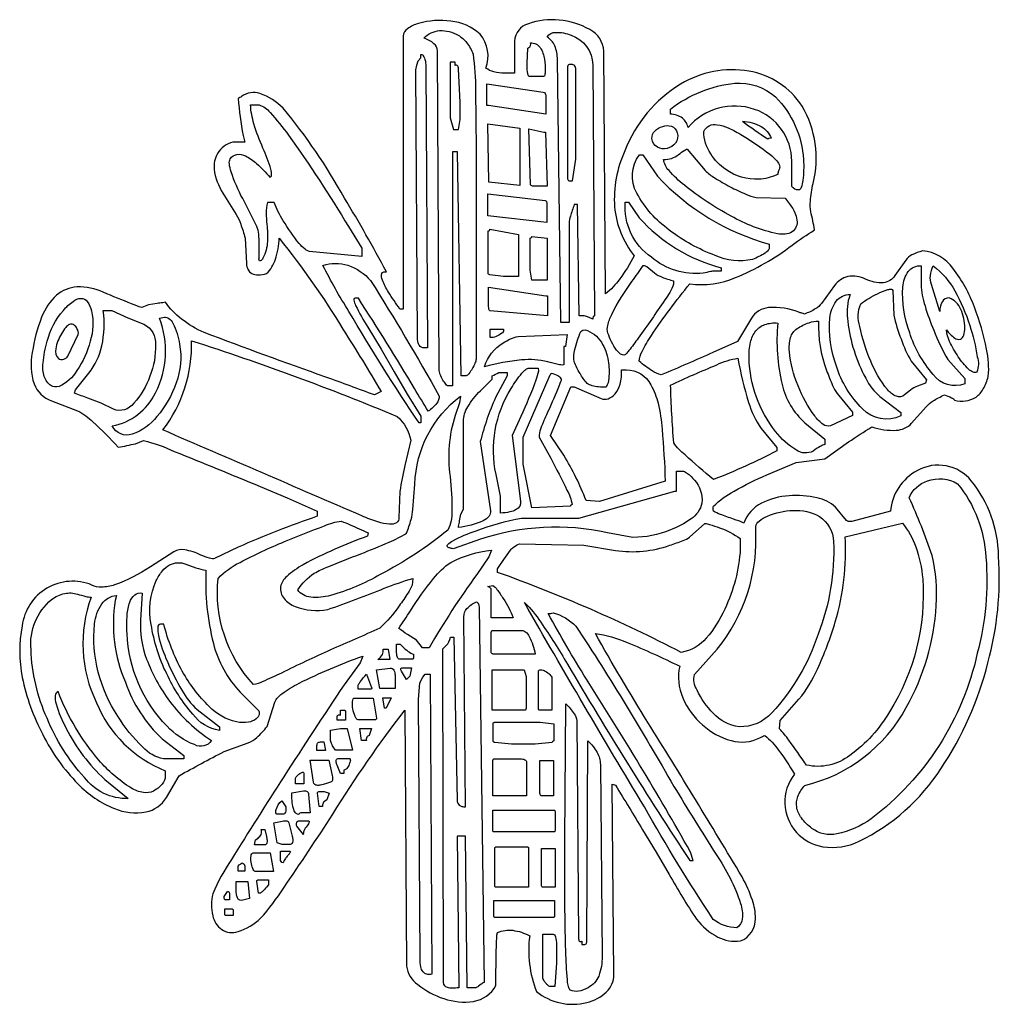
# Model space of a CAD drawing. Extents: x 0.46 to 7.89, y 1.88 to 9.36.
import ezdxf

# ---------------------------------------------------------------- set-up
doc = ezdxf.new("R2010")
doc.units = 0

msp = doc.modelspace()

# ---------------------------------------------------------------- linework, layer by layer
for points in [[(7.681765, 5.856361, 0.36412), (7.272651, 5.934373, 0.255635), (7.067697, 5.625378), (6.773256, 5.548574, -0.103591), (6.750105, 5.546622, -0.185556), (6.734862, 5.554978), (6.649957, 5.655135, 0.146426), (6.510238, 5.726356, 0.078406), (6.297735, 5.742783, 0.103883), (6.087349, 5.685547, 0.191097), (5.953978, 5.535782, 0.022163), (5.876983, 5.565711, -0.0112), (5.776063, 5.601685, -0.03954), (5.723567, 5.625378, -0.028808), (5.721866, 5.649245, -0.077921), (5.723567, 5.663789, -0.063086), (5.879836, 5.778554, -0.030662), (6.128878, 5.901367), (6.350825, 5.996624), (6.569761, 6.022969), (6.74916, 6.151736, -0.017856), (6.926881, 6.265446, 0.093066), (7.111926, 6.240619, 0.196792), (7.228074, 6.29444), (7.338026, 6.419815, -0.068777), (7.39144, 6.463248, -0.035225), (7.477336, 6.508667, -0.032972), (7.53042, 6.487625, -0.041045), (7.545951, 6.478481, -0.099612), (7.55414, 6.470257, 0.217417), (7.717231, 6.492945, 0.107149), (7.772456, 6.554499, 0.070248), (7.810153, 6.649483, 0.086535), (7.7964, 6.855911, 0.045069), (7.705043, 7.175947, 0.078932), (7.541431, 7.471174, 0.220541), (7.310918, 7.603172, 0.057596), (7.230535, 7.572552, 0.115382), (7.184036, 7.533897), (7.102143, 7.415671, -0.223498), (7.013736, 7.36161, -0.129851), (6.879435, 7.388183, 0.153052), (6.744456, 7.408345, 0.191178), (6.643933, 7.339421), (6.544904, 7.204265, -0.092933), (6.497027, 7.163055, -0.044715), (6.414836, 7.123117, 0.000486), (6.394374, 7.129908, -0.000566), (6.372289, 7.137242, 0.108856), (6.142734, 7.172064, 0.244232), (6.011585, 7.091111), (5.907294, 6.914532), (5.719619, 6.831704, -0.010635), (5.326719, 6.662275, -0.098424), (5.25771, 6.691739, -0.0368), (5.160319, 6.764681, -0.118237), (5.181244, 6.837901, -0.033292), (5.252223, 6.960428, -0.022346), (5.54434, 7.353546, 0.134644), (5.890287, 7.400135, 0.066651), (6.321086, 7.646654, -0.016688), (6.491642, 7.763185, 0.016451), (6.462647, 7.901179, -0.081888), (6.459769, 7.981343, -0.02745), (6.480337, 8.11615, 0.19706), (6.39666, 8.703288, 0.209595), (5.99192, 8.96908, 0.179391), (5.473943, 8.870109, 0.162852), (5.050557, 8.362956, 0.123832), (4.973001, 7.937666, 0.143001), (5.121908, 7.564761, -0.036257), (5.011634, 7.389827, -0.064341), (4.905033, 7.276742), (4.891479, 9.120107, 0.265077), (4.784601, 9.284486, 0.112865), (4.551476, 9.356316, 0.116387), (4.318738, 9.329242, 0.320124), (4.213018, 9.196911), (4.213018, 8.953689), (4.136214, 8.953689, -0.066466), (4.056141, 8.963294, -0.095292), (3.995399, 8.9921, 0.273139), (3.951159, 9.248717, 0.171278), (3.729564, 9.348647, 0.103195), (3.484072, 9.331109, 0.091133), (3.40032, 9.290545, 0.232123), (3.36814, 9.235321), (3.36814, 7.161528), (3.342539, 7.161528, -0.019236), (3.256306, 7.290725, -0.045975), (3.210507, 7.380706, -0.184417), (3.205123, 7.431505, -0.347568), (3.240133, 7.44316, 0.016466), (2.921443, 8.004681, 0.046795), (2.456065, 8.688069, 0.114062), (2.280278, 8.798762, 0.243424), (2.140921, 8.776176, -0.075634), (2.113624, 8.761672, 0.018186), (2.152033, 8.480056), (2.164825, 8.428836), (2.075229, 8.428836, 0.207423), (1.958742, 8.342458, 0.158701), (1.932483, 8.223071, 0.119311), (1.999551, 8.04274), (2.100449, 7.879333, -0.047667), (2.13389, 7.807465, -0.024244), (2.166903, 7.700869), (2.177635, 7.507154, 0.111801), (2.189563, 7.459891, 0.156388), (2.21914, 7.431336, 0.114123), (2.266367, 7.421489, 0.062012), (2.331243, 7.43035, 0.112637), (2.397752, 7.539777, 0.070432), (2.427261, 7.699172, -0.032066), (2.910854, 7.00772, -0.006755), (3.201722, 6.534268), (3.150519, 6.508667), (3.150519, 6.508667, 0.001404), (2.780797, 6.644775, -0.005437), (1.856847, 6.982681, -0.059147), (1.683467, 7.085846, -0.078365), (1.563186, 7.212731, -0.000529), (1.520024, 7.206506, 0.000437), (1.499174, 7.203504), (1.435161, 7.194467), (1.38396, 7.174319, -0.049573), (1.305928, 7.201154, -0.005169), (1.09066, 7.288979, 0.115004), (0.892221, 7.329081, 0.165667), (0.73628, 7.26615, 0.116586), (0.622836, 7.10022, 0.060936), (0.551889, 6.831324, 0.13114), (0.565324, 6.59291, 0.219667), (0.696653, 6.464612), (0.895629, 6.388, -0.07831), (1.012489, 6.303703, -0.021462), (1.20475, 6.111821, 0.012869), (1.335024, 6.138564), (1.396768, 6.16304, -0.043946), (1.629915, 6.080297, -0.00438), (2.280992, 5.812879), (2.487118, 5.72666), (2.715279, 5.625378), (2.715279, 5.586986, 0.020831), (2.114937, 5.3528), (1.934414, 5.266942, -0.117621), (1.919413, 5.264436, -0.053918), (1.897282, 5.267914, -0.043922), (1.831626, 5.292733, 0.074832), (1.709502, 5.331711, 0.176101), (1.627181, 5.318161), (1.449287, 5.204264, -0.063642), (1.177047, 5.066323, -0.073014), (1.078369, 5.048496, -0.128398), (1.004629, 5.064762, 0.494543), (0.475068, 4.754899, 0.099094), (0.475968, 4.362676, 0.071706), (0.632449, 3.928092, 0.078841), (0.898174, 3.55445, 0.102881), (1.174766, 3.367246, 0.146612), (1.414577, 3.340927, 0.214157), (1.569954, 3.44994), (1.665971, 3.615975, -0.008305), (2.008586, 3.799893), (2.190064, 3.865031, 0.090631), (2.257546, 3.907572, 0.045478), (2.334635, 3.990215), (2.392433, 4.175086, -0.142682), (2.447456, 4.239395, -0.043307), (2.577226, 4.319077, -0.029298), (3.060925, 4.524486), (3.041711, 4.473283), (2.919538, 4.305915, 0.006874), (2.461897, 3.608067, 0.006441), (2.063764, 2.9791, 0.04639), (1.921604, 2.719497, 0.108126), (1.922346, 2.55269, 0.186309), (1.989783, 2.447496, 0.218669), (2.114154, 2.431708, 0.116497), (2.2857, 2.533121, 0.039201), (2.460959, 2.764699, 0.006634), (2.833317, 3.323992, -0.025478), (3.38095, 4.114847), (3.393742, 2.169042, 0.207842), (3.478659, 2.03068, 0.094877), (3.675869, 1.923235, 0.123655), (3.901631, 1.901984, 0.232688), (4.072203, 2.022203, -0.00733), (4.075433, 2.321622, -0.013936), (4.07944, 2.397861, -0.125078), (4.085012, 2.425072, -0.128984), (4.199845, 2.441567, -0.095546), (4.328233, 2.399471, 0.1247), (4.379246, 1.977214, 0.236863), (4.763144, 1.893155, 0.131196), (4.910301, 1.972655, 0.205893), (4.9683, 2.105031), (4.955492, 3.551583), (4.981093, 3.545196, 0.004858), (5.186111, 3.205575), (5.289833, 3.036319), (5.388482, 2.865021, 0.02551), (5.595924, 2.526543, 0.106397), (5.756152, 2.390574, 0.152997), (5.928376, 2.361061, 0.319221), (6.042908, 2.530494, 0.083519), (6.019213, 2.670273, 0.045081), (5.941568, 2.84676, 0.004978), (5.226582, 4.020526, -0.014083), (4.827485, 4.697292, -0.065921), (5.067312, 4.628536, -0.020841), (5.467535, 4.447665, 0.16263), (5.491386, 4.207581, 0.111094), (5.641652, 4.001676, 0.118561), (5.857252, 3.88313, 0.191145), (6.077104, 3.905121, -0.02624), (6.114008, 3.922829, -0.060113), (6.217262, 3.811546, -0.028531), (6.338015, 3.628404, 0.359335), (6.353928, 3.185367, 0.165965), (6.555468, 3.076615, 0.152813), (6.829547, 3.11804, 0.136465), (7.450952, 3.669242, 0.085155), (7.807922, 4.473718, 0.082663), (7.888759, 5.284936, 0.166039)], [(3.785169, 9.241362, -0.102504), (3.849401, 9.186239, -0.07312), (3.898221, 9.098661, -0.042129), (3.915957, 8.822461, -0.005567), (3.921867, 8.113104), (3.921867, 6.781782, -0.081673), (3.913079, 6.750667, -0.03119), (3.892033, 6.7079, -0.041943), (3.866702, 6.670073, -0.186159), (3.845062, 6.653776), (3.808071, 6.653776), (3.781067, 8.356326), (3.742657, 8.356326), (3.742657, 6.576972), (3.704246, 6.576972, -0.10773), (3.691699, 6.589963, -0.030167), (3.670049, 6.62228, -0.040301), (3.649499, 6.663946, -0.088017), (3.640251, 6.704979), (3.627443, 9.1244, 0.213605), (3.601685, 9.177564, 0.097476), (3.525036, 9.220418, -0.173731), (3.644847, 9.276816, -0.145838)], [(4.807319, 9.017893), (4.820128, 7.110515), (4.811578, 7.102017, 0.137717), (4.807898, 7.09514, 0.081192), (4.807319, 7.084914), (4.779468, 7.097706, 0.043759), (4.75329, 7.107323, 0.063916), (4.730515, 7.110515), (4.704914, 7.110515), (4.692122, 7.955393), (4.666521, 7.955393, 0.017931), (4.637709, 7.866031, 0.059231), (4.628111, 7.814578), (4.628111, 7.059312), (4.564097, 7.059312), (4.538496, 9.056303, 0.101381), (4.518517, 9.161498, 0.148336), (4.461693, 9.229107, -0.304378), (4.525412, 9.263204, -0.109538), (4.642743, 9.242087, -0.314893)], [(4.308776, 9.029456), (4.315181, 9.144669), (4.328683, 9.153671, 0.207724), (4.335412, 9.164565, 0.099766), (4.334378, 9.183081, -0.280313), (4.407841, 9.147677, -0.110216), (4.440613, 9.059155, -0.054078), (4.445869, 8.968588, -0.038249), (4.442296, 8.938499, -0.238528), (4.436783, 8.92705), (4.321586, 8.92705, -0.091642)], [(3.471792, 9.013547), (3.481676, 9.047457), (3.501617, 9.068851), (3.501617, 9.094453), (3.514408, 9.094453, -0.103996), (3.533441, 9.056762, -0.067848), (3.54001, 9.00484), (3.552819, 6.867033), (3.527218, 6.867033, -0.267088), (3.489063, 6.886237, -0.091263), (3.479401, 6.910243, -0.053576), (3.476015, 6.943856), (3.463206, 8.979239)], [(3.787871, 8.524681), (3.800662, 8.601486), (3.800662, 8.729508), (3.787871, 8.985522, 0.058242), (3.785577, 9.000919, 0.124117), (3.78054, 9.010318, 0.194163), (3.772764, 9.01372, 0.120363), (3.762253, 9.011125), (3.762253, 9.036726), (3.723858, 9.036726), (3.723858, 8.614294), (3.74946, 8.524681)], [(4.627936, 8.134844), (4.653539, 8.134844), (4.67914, 8.301262), (4.67914, 8.966915, 0.040753), (4.677542, 8.989316, 0.073839), (4.672746, 9.005317, 0.308219), (4.653539, 9.018118), (4.627936, 9.018118, 0.308033), (4.618347, 9.011724, 0.073859), (4.615945, 9.003725, 0.040828), (4.615144, 8.992517), (4.615144, 8.173238, 0.075075), (4.618347, 8.144441, 0.114326), (4.622344, 8.137243, 0.207026)], [(4.003118, 8.873649), (4.431954, 8.809654, -0.259725), (4.446356, 8.798622, -0.112228), (4.451151, 8.771244), (4.451151, 8.643236), (4.015911, 8.707232), (4.003118, 8.707232)], [(5.396531, 8.680522, -0.13623), (5.885125, 8.877807, -0.20218), (6.19392, 8.773092, -0.184335), (6.407826, 8.296485, -0.040251), (6.402888, 8.138252, -0.064734), (6.390265, 8.085626, -0.308801), (6.369417, 8.066056, -0.219332), (6.318214, 8.091658), (6.318214, 8.284317, 0.321394), (6.03659, 8.678319, 0.310784), (5.530942, 8.539706, 0.186168), (5.487682, 8.611779, 0.143458), (5.396531, 8.642112)], [(2.457085, 7.832806, -0.045888), (2.388331, 7.970279), (2.337129, 7.970279, 0.070486), (2.327763, 7.891358, 0.020163), (2.332787, 7.80453, -0.036952), (2.337229, 7.675457, -0.109793), (2.302993, 7.547762, -0.098305), (2.293176, 7.533066, -0.172886), (2.282637, 7.527586, -0.312361), (2.27481, 7.532216, -0.147873), (2.273133, 7.54785, 0.020323), (2.275284, 7.653489, 0.023741), (2.270704, 7.730553, 0.079324), (2.257261, 7.787471), (2.149057, 8.000832, -0.039226), (2.061385, 8.202756, -0.057642), (2.048056, 8.265308, -0.167892), (2.055064, 8.30225, -0.198901), (2.104536, 8.336503, -0.157808), (2.171241, 8.324599, -0.069663), (2.255177, 8.266532, -0.034271), (2.356343, 8.162299, 0.316215), (2.367738, 8.180736, 0.079523), (2.362693, 8.223764, 0.041308), (2.303288, 8.383571, -0.03387), (2.234874, 8.567512, -0.060124), (2.209121, 8.712753), (2.273133, 8.712753, -0.165727), (2.356597, 8.654993, -0.032245), (2.497701, 8.481713, -0.018817), (2.952824, 7.788578), (3.054, 7.624654), (3.054, 7.560642), (2.657171, 7.599053, -0.136214), (2.622651, 7.615796, -0.04977), (2.577797, 7.660338, -0.036154)], [(4.32124, 8.529892), (4.436456, 8.504272), (4.449247, 8.504272), (4.462056, 8.094635), (4.372443, 8.094635, -0.075329), (4.34384, 8.097839, -0.112071), (4.336594, 8.101842, -0.200819), (4.334049, 8.107444)], [(5.448564, 8.500015, -0.246199), (5.435915, 8.422673, -0.172619), (5.371581, 8.382412, -0.18436), (5.297734, 8.390393, -0.254243), (5.256546, 8.457779, -0.217686), (5.278985, 8.513522, -0.126224), (5.338151, 8.549463, -0.161908), (5.404518, 8.550121, -0.250372)], [(6.22635, 8.249056, -0.08272), (6.225114, 8.231483, -0.052921), (6.217817, 8.210662, 0.136347), (6.21354, 8.185061, 0.058414), (6.210379, 8.184009, 0.006289), (6.204447, 8.181421, -0.094468), (6.068859, 8.147578, -0.161545), (5.816987, 8.220842, -0.101647), (5.703723, 8.341071, -0.15171), (5.650294, 8.511492, -0.347783), (5.751959, 8.56167, -0.07271), (5.836491, 8.537583, -0.038169), (5.943489, 8.480714, -0.03093), (6.15222, 8.337272, -0.044738), (6.20611, 8.286261, -0.139328)], [(5.944164, 8.586893, -0.113985), (6.087126, 8.548375, -0.182524), (6.161801, 8.458887), (6.144717, 8.456757), (6.136182, 8.452482, -0.022532)], [(5.162156, 8.332715), (5.187756, 8.332715), (5.298938, 8.170332, 0.139464), (6.14785, 7.654253), (6.14785, 7.628651, -0.165961), (6.139849, 7.608408, -0.075386), (6.115848, 7.586727, -0.055415), (6.019842, 7.539039, -0.165822), (5.736456, 7.568657, -0.074488), (5.388616, 7.761601, -0.114587), (5.141967, 8.041682, -0.300535)], [(5.345432, 8.298751, 0.188595), (5.459107, 8.335606, -0.023814), (5.505694, 8.368615, -0.045545), (5.518625, 8.375346, -0.283797), (5.524642, 8.375557), (5.6608, 8.213796, 0.063294), (5.733211, 8.158181, 0.020409), (5.850338, 8.090915, 0.020448), (5.969208, 8.034013, 0.072635), (6.046847, 8.009487), (6.267114, 8.004311), (6.305629, 7.953004, -0.056321), (6.341636, 7.893288, -0.083133), (6.356728, 7.837894, -0.297601), (6.321768, 7.747222, -0.170671), (6.210195, 7.73354, -0.081206), (5.858175, 7.867901, -0.046719), (5.502607, 8.102472, -0.046959), (5.386599, 8.214055, -0.173432)], [(4.010753, 8.037218), (4.44601, 7.985997, -0.269455), (4.455606, 7.978844, -0.072448), (4.458003, 7.971032, -0.042467), (4.458801, 7.960396), (4.458801, 7.819581), (4.010753, 7.8708)], [(5.053778, 7.974297), (5.079379, 7.974297), (5.159626, 7.855654, 0.148161), (5.783442, 7.475062), (5.783442, 7.44946), (5.732239, 7.44946, 0.036503), (5.702557, 7.445698, 0.009567), (5.646469, 7.434417, -0.203877), (5.253002, 7.554586, -0.266484)], [(4.013469, 7.754565, 0.164864), (4.022268, 7.758574, 0.16525), (4.026262, 7.767375), (4.243882, 7.728963), (4.243882, 7.408937), (4.128667, 7.408937), (4.026262, 7.421747, -0.167721), (4.016665, 7.425741, -0.204968), (4.013469, 7.434539)], [(4.460637, 7.700644), (4.460637, 7.380618), (4.345422, 7.380618), (4.332629, 7.457424), (4.332629, 7.700644, 0.165574), (4.341434, 7.704638, 0.165157), (4.345422, 7.713435)], [(2.955558, 7.143699, -0.024444), (2.758537, 7.49296, -0.155657), (2.948589, 7.49468, -0.131087), (3.120036, 7.377987, -0.013022), (3.64181, 6.500861, -0.174375), (3.622502, 6.445227, -0.079555), (3.558601, 6.385647, -0.000757), (3.453719, 6.556981, 0.010935), (3.027361, 7.243333), (3.001758, 7.243333, 0.526386), (2.993592, 7.22964, 0.072044), (3.006999, 7.188557, 0.030321), (3.098521, 7.024207), (3.201499, 6.856665), (3.299749, 6.685729), (3.398017, 6.514778), (3.500993, 6.347251), (3.500993, 6.29605), (3.488201, 6.29605, -0.01544)], [(5.104807, 7.369937, 0.000086), (5.148447, 7.43129, -0.000082), (5.191044, 7.491178, -0.085975), (5.205403, 7.490351, -0.112189), (5.216646, 7.484772), (5.276522, 7.435629, 0.072658), (5.333501, 7.403686, 0.036413), (5.421457, 7.375962), (5.421457, 7.350361, -0.072702), (5.35418, 7.230572, -0.009551), (5.15234, 6.940428, -0.012199), (5.081707, 6.845595, -0.020909), (5.061072, 6.821415, -0.118224), (5.050228, 6.812715, -0.177631), (5.018986, 6.819398, -0.095798), (4.987237, 6.849363, -0.070192), (4.922222, 6.979133, -0.139008), (4.9213, 7.036487, -0.056945), (4.951426, 7.120736, -0.042912)], [(7.300499, 7.490658), (7.300499, 7.349842, 0.067228), (7.330001, 7.184717, 0.026518), (7.396088, 7.000746, 0.035816), (7.503492, 6.777437), (7.633332, 6.632969), (7.633332, 6.594558, -0.348641), (7.39242, 6.664863, -0.103572), (7.213661, 6.981513, -0.104214), (7.161528, 7.32871, -0.138658), (7.203096, 7.446328, -0.242865)], [(7.390874, 7.489135, -0.116114), (7.556013, 7.299569, -0.051647), (7.669657, 7.037559, -0.041049), (7.727114, 6.799715, -0.166119), (7.72369, 6.68265, -0.255434), (7.695905, 6.681285, -0.088476), (7.660739, 6.704587, -0.059653), (7.582448, 6.799497, -0.040703), (7.517175, 6.915994, -0.111875), (7.493278, 7.002692, 0.083372), (7.555473, 6.941358, 0.237577), (7.598845, 6.932382, 0.219437), (7.624262, 6.96269, 0.085108), (7.632595, 7.019208, 0.10484), (7.601486, 7.158581, 0.226742), (7.512475, 7.245912, 0.297313), (7.462292, 7.2187, 0.1281), (7.442075, 7.14349), (7.378062, 7.348318, -0.099629), (7.371252, 7.415552, -0.078658)], [(4.028201, 7.147593, -0.226616), (4.022602, 7.151211, -0.091674), (4.018604, 7.160951, -0.056905), (4.015408, 7.198794), (4.015408, 7.326819), (4.450649, 7.262808), (4.463458, 7.262808), (4.463458, 7.109182)], [(6.761589, 7.272882), (6.753056, 7.247281, 0.101922), (6.742997, 7.068435, 0.04885), (6.791622, 6.845332, 0.047954), (6.87957, 6.635516, 0.099372), (6.987483, 6.496533), (7.145626, 6.3768), (7.145626, 6.351199, -0.331352), (6.854938, 6.403946, -0.121782), (6.657277, 6.728077, -0.111716), (6.607781, 7.094189, -0.133845), (6.655826, 7.2213, -0.228809)], [(6.841543, 7.200682, -0.057274), (6.968886, 7.277226, -0.044408), (7.048293, 7.309379, -0.091902), (7.0744, 7.31265, -0.408974), (7.084765, 7.303088), (7.093886, 7.114929, 0.052062), (7.148113, 6.933952, 0.052361), (7.225771, 6.76501), (7.340778, 6.624626), (7.33439, 6.599025), (7.274032, 6.576782, 0.058506), (7.218917, 6.545607), (7.174361, 6.509412, -0.277467), (7.112336, 6.498729, -0.122611), (7.045213, 6.549207, -0.076116), (6.917543, 6.766806, -0.052134), (6.835077, 7.028525, -0.177589)], [(0.642993, 6.647872, -0.114465), (0.633237, 6.752042, -0.042844), (0.664767, 6.916697, -0.122322), (0.787633, 7.150951, -0.061935), (0.861729, 7.220023, -0.152123), (0.922377, 7.242648, -0.229615), (0.969103, 7.218468, -0.106399), (1.001428, 7.147125, -0.129951), (0.992202, 6.917357, -0.081693), (0.890886, 6.694435, -0.160031), (0.755232, 6.573045, -0.220846), (0.692576, 6.580014, -0.159999)], [(1.07406, 6.447182), (0.972901, 6.484572, -0.001903), (0.872849, 6.522203), (0.879236, 6.547806), (0.981314, 6.675154, 0.114182), (1.07985, 6.882637, 0.084682), (1.090469, 7.149462), (1.154464, 7.149462), (1.276378, 7.09601), (1.399728, 7.046019, -0.296131), (1.487278, 6.892238, -0.101375), (1.444898, 6.650606, -0.103459), (1.321819, 6.445323, -0.337514), (1.167274, 6.400585)], [(0.773803, 6.974443, 0.093215), (0.72953, 6.85918, 0.2419), (0.749844, 6.785696, 0.19218), (0.769435, 6.777683, 0.097913), (0.792095, 6.781798, 0.06412), (0.811762, 6.792128, 0.114613), (0.822374, 6.802763), (0.899178, 6.969179, 0.17355), (0.900143, 6.990984, 0.078692), (0.886385, 7.020382, 0.137581), (0.862086, 7.044657, 0.222278), (0.835222, 7.045091, 0.114856), (0.805795, 7.021685, 0.049687)], [(1.158186, 6.273132, 0.239986), (1.487701, 6.526021, 0.215413), (1.516621, 7.09241), (1.555015, 7.098796, -0.204697), (1.588893, 7.090443, -0.109756), (1.619386, 7.05352, -0.072788), (1.670231, 6.893985, -0.132668), (1.643776, 6.599763, -0.093464), (1.498412, 6.345669, -0.142609), (1.310946, 6.210519, -0.374675)], [(6.211896, 7.055122, 0.082352), (6.24477, 6.588845, 0.156227), (6.418437, 6.298126), (6.570332, 6.171835), (6.570332, 6.133422, 0.076326), (6.534626, 6.118039, 0.02709), (6.480719, 6.082221, -0.28708), (6.353691, 6.090544, -0.099918), (6.194824, 6.231299, -0.16012), (5.994275, 6.7863, -0.065188), (6.005346, 6.909584, -0.111092), (6.045308, 6.995484, -0.140111), (6.114158, 7.043997, -0.103111)], [(6.358718, 7.012765, -0.055519), (6.449704, 7.057938, -0.106274), (6.522331, 7.068954, 0.105284), (6.583175, 6.694385, 0.018251), (6.628461, 6.581107, 0.057732), (6.662178, 6.520472), (6.778361, 6.377683), (6.778361, 6.352082), (6.611946, 6.275278, -0.261883), (6.556964, 6.28536, -0.080365), (6.492266, 6.349244, -0.066052), (6.366484, 6.577727, -0.076654), (6.300126, 6.839358, -0.089879), (6.309707, 6.944675, -0.183467)], [(4.241822, 6.954172), (4.61305, 6.966965), (4.60024, 6.877351), (4.587449, 6.877351), (4.587449, 6.736535, -0.07287), (4.543386, 6.74073, -0.021604), (4.465621, 6.760596, 0.088972), (4.266017, 6.774696, 0.043793), (3.985792, 6.723742, -0.191073), (4.12677, 6.90433, -0.085522)], [(4.130035, 7.00946), (4.130035, 6.996668, -0.15858), (4.126481, 6.987499, -0.069236), (4.115821, 6.977103, -0.051256), (4.073189, 6.952631, -0.157367), (4.027612, 6.945465), (4.027612, 7.00946)], [(4.909257, 6.569147, -0.076437), (4.850148, 6.570022, -0.039652), (4.803549, 6.579128, -0.084799), (4.763906, 6.597017, -0.05765), (4.710646, 6.672133, -0.057563), (4.666018, 6.761167, -0.103543), (4.671265, 6.854681, -0.043304), (4.717239, 6.991596), (4.731482, 7.002315), (4.749226, 7.004406, -0.176531), (4.872692, 6.90935, -0.103665), (4.924344, 6.768036, -0.065201), (4.928445, 6.636093, -0.143801)], [(1.543901, 6.242822, 0.170179), (1.761522, 6.921283, -0.020576), (3.322979, 6.345504, -0.153125), (3.425679, 6.166001), (3.380637, 5.972475, 0.02726), (3.343371, 5.776424), (3.336064, 5.577153, -0.247322), (3.31698, 5.537715, -0.162248), (3.263674, 5.526712, -0.060104), (3.176147, 5.54414, -0.028124), (3.054399, 5.589997, 0.000273)], [(5.910046, 6.787737, 0.034838), (5.990444, 6.452733, 0.086068), (6.086849, 6.254887), (6.204469, 6.10926, -0.038572), (6.204469, 6.083658, -0.02648), (5.724415, 5.866037, -0.011119), (5.50774, 6.053091, -0.063571), (5.421682, 6.143879, -0.010061), (5.397985, 6.58291, -0.013117), (5.748703, 6.737961, -0.073477)], [(3.954496, 6.54005), (4.043121, 6.627742), (4.043121, 6.653343, 0.000205), (4.094325, 6.678944), (4.158336, 6.678944), (4.158336, 6.653343), (4.069468, 6.489142, 0.04419), (3.953508, 6.154092), (4.030331, 5.629239, -0.199644), (4.020052, 5.587595, -0.116847), (3.976085, 5.552376, -0.0786), (3.787108, 5.501231, -0.000105), (3.794493, 5.541952, 0.000026), (3.796386, 5.552382), (3.805682, 5.603499), (3.825503, 5.642047), (3.825503, 6.307717, -0.128054), (3.857757, 6.418165, -0.070155)], [(4.259997, 6.344156), (4.195137, 6.200776), (4.259132, 5.701524, -0.330852), (4.226027, 5.637746, -0.078315), (4.1767, 5.620091, -0.041822), (4.105524, 5.611929), (4.105524, 5.739935), (4.072876, 5.904361, -0.194698), (4.187678, 6.557136, -0.039947), (4.268918, 6.673899, -0.056251), (4.299409, 6.703089, -0.15315), (4.323144, 6.712819), (4.387157, 6.712819, -0.368579), (4.393832, 6.707059, -0.098115), (4.394059, 6.689779, -0.045888), (4.375169, 6.620655, -0.020995)], [(4.401178, 6.187985), (4.487708, 6.027678, -0.014267), (4.611287, 5.786349, -0.083349), (4.650803, 5.675924, 0.166608), (4.641964, 5.671955, 0.16684), (4.637994, 5.663131), (4.343569, 5.650322), (4.279557, 5.983156), (4.279557, 6.187985), (4.484386, 6.661618), (4.488661, 6.665875), (4.49079, 6.674426, -0.07382), (4.540941, 6.656043, -0.149039), (4.567594, 6.629613, -0.108704), (4.562726, 6.608252, -0.01441), (4.542436, 6.555804, -0.007794), (4.4556, 6.357638, 0.026725), (4.408714, 6.241628, 0.040877), (4.400025, 6.207011, 0.146803)], [(5.333264, 6.24914, -0.013261), (5.357653, 5.854129), (4.858401, 5.700519), (4.755994, 5.706925, 0.046895), (4.587485, 6.050354), (4.487172, 6.199756), (4.640781, 6.571), (4.666382, 6.571), (4.87121, 6.481386, 0.18526), (4.923022, 6.480559, 0.131888), (4.976387, 6.517333, 0.109924), (5.015565, 6.590539, 0.093734), (5.024817, 6.699007), (5.063228, 6.699007, -0.282152), (5.247559, 6.58654, -0.072379), (5.302742, 6.445957, -0.041585)], [(3.723754, 5.890115, -0.036196), (3.737561, 5.626337, -0.118465), (3.707344, 5.482035, -0.048984), (3.193946, 5.143849, -0.060668), (2.816027, 4.985294, -0.092707), (2.665522, 4.97244, -0.216371), (2.566847, 5.028169, -0.094291), (2.691046, 5.154272, -0.034262), (2.796772, 5.203103, -0.005871), (3.046019, 5.302514, 0.012135), (3.262424, 5.391658, 0.031221), (3.393222, 5.457679, 0.022907), (3.427402, 5.562461, 0.045736), (3.441862, 5.639071), (3.45611, 5.832126, -0.224275), (3.802168, 6.500307), (3.795762, 6.449087), (3.762389, 6.354039, 0.112215)], [(4.266178, 5.572426), (4.701418, 5.572426), (5.431082, 5.777237), (5.443872, 5.777237), (5.443872, 5.930864), (5.495076, 5.930864, -0.107318), (5.527215, 5.912405, -0.056523), (5.57944, 5.861371, -0.210699), (5.635892, 5.687642, -0.195038), (5.554023, 5.567576, -0.072534), (5.393485, 5.482877, -0.096286), (5.112493, 5.426175), (4.919124, 5.462318, 0.133472), (3.953942, 5.412899), (3.754117, 5.341997, -0.124062), (3.7386, 5.3415, -0.052615), (3.715724, 5.348403, -0.59136), (3.705107, 5.370448, -0.10758), (3.745258, 5.401655, -0.038604), (3.921715, 5.476636, -0.04668)], [(6.921982, 3.289478, -0.101817), (6.661533, 3.174347, -0.216116), (6.471579, 3.215564, -0.071904), (6.391352, 3.295363, -0.116975), (6.355722, 3.376497, -0.133271), (6.364695, 3.458958, -0.093071), (6.418282, 3.542739, 0.213191), (7.187706, 4.134288, 0.115063), (7.415107, 4.909094, 0.073916), (7.385108, 5.289428, 0.021493), (7.210279, 5.728371, -0.219271), (7.34783, 5.855206, -0.229139), (7.577803, 5.834482, -0.156626), (7.792575, 5.27571, -0.085848), (7.727256, 4.546491, -0.178653)], [(5.579236, 4.384119), (5.7101, 4.530667, 0.190686), (6.046483, 5.433808), (6.046483, 5.510614, -0.210336), (6.070405, 5.550797, -0.074271), (6.133758, 5.588799, -0.092009), (6.328288, 5.631432, -0.149227), (6.529126, 5.584856, -0.24303), (6.635331, 5.395415, -0.103333), (6.518943, 4.692545, -0.107987), (6.166768, 4.094768, -0.223874), (5.918455, 3.988728, -0.174017), (5.72118, 4.090782, -0.090151), (5.599816, 4.267168, -0.206982)], [(2.814794, 4.571517, 0.007051), (2.443151, 4.396446, -0.013224), (2.298079, 4.330153, -0.075324), (2.231746, 4.308908, -0.216949), (1.962922, 5.115394, -0.091123), (2.129041, 5.236823, -0.027097), (2.466814, 5.394292, -0.010326), (2.771223, 5.514889, -0.073082), (2.897396, 5.550633, -0.015046), (3.033937, 5.490897, 0.006162), (3.102226, 5.461021), (3.095822, 5.435419, 0.039924), (2.608822, 5.219091, 0.05901), (2.483348, 5.12916, 0.171728), (2.436556, 5.051382, 0.202946), (2.463137, 4.961992, 0.12398), (2.548044, 4.901935, 0.138926), (2.794992, 4.87856, 0.012087), (3.224208, 5.040253, -0.018728), (3.441447, 5.115394), (3.43506, 5.064192, -0.073021), (3.404672, 5.004884, -0.017594), (3.337179, 4.906297, -0.055667), (3.191614, 4.73764, -0.00414)], [(4.084389, 5.161058), (4.084389, 5.18666), (4.133099, 5.25846), (4.181792, 5.330261, -0.088265), (4.206562, 5.353457, -0.039062), (4.250806, 5.378676), (4.495239, 5.372689), (4.739672, 5.36675), (4.980471, 5.327475, 0.122038), (5.393137, 5.366889, 0.017075), (5.493976, 5.403258, 0.069553), (5.542158, 5.428306), (5.658949, 5.532286, -0.095424), (5.694394, 5.525389, -0.020274), (5.770381, 5.499386, -0.07412), (5.927772, 5.417089), (5.927772, 5.340267, -0.094751), (5.809638, 4.882095, -0.077845), (5.668858, 4.662087, -0.175639), (5.479722, 4.552996, 0.033294)], [(6.224307, 3.972076), (6.230711, 4.036071), (6.372999, 4.197572, 0.069325), (6.51365, 4.426123, 0.03368), (6.648642, 4.786056, 0.087877), (6.723558, 5.431403), (7.158799, 5.533808, -0.091009), (7.259649, 5.355647, -0.061151), (7.312425, 5.111378, -0.158728), (7.059719, 4.100817, -0.103118), (6.759585, 3.770783, -0.222406), (6.429135, 3.696847, 0.010296), (6.29666, 3.885308, 0.044834)], [(3.399972, 4.689086, -0.01939), (3.334196, 4.735667, 0.006853), (3.423721, 4.869975, -0.029133), (3.598658, 5.114109, -0.083772), (3.728792, 5.236286, -0.090905), (4.038276, 5.330919), (4.019061, 5.279717), (3.925847, 5.144474, 0.024555), (3.564625, 4.588446), (3.513422, 4.588446), (3.468433, 4.646243)], [(2.100951, 4.024854, -0.142837), (1.895249, 4.140993, -0.069641), (1.690431, 4.410674, -0.063951), (1.550497, 4.767326), (1.524896, 4.767326, 0.413529), (1.504626, 4.743835, 0.081615), (1.509855, 4.68099, 0.046204), (1.577237, 4.483011, 0.033493), (1.687895, 4.264935, 0.082214), (1.802685, 4.118308), (1.972946, 3.98646), (1.972946, 3.96086, -0.202635), (1.770642, 4.083757, -0.071633), (1.572504, 4.389549, -0.073954), (1.454335, 4.765346, -0.152417), (1.491937, 5.098257, -0.057903), (1.539846, 5.171733, -0.089954), (1.593603, 5.217104, -0.226882), (1.718662, 5.223511), (1.79365, 5.196197, 0.035603), (1.870522, 5.176967, 0.074659), (1.926745, 4.621502, 0.12965), (2.130864, 4.250972), (2.267369, 4.114467, -0.256083), (2.274301, 4.084627, -0.163333), (2.251007, 4.048408, -0.129115), (2.194289, 4.022815, -0.095539)], [(4.010233, 5.053703), (4.048643, 5.060107, -0.15843), (4.079405, 5.031763, -0.024741), (4.127934, 4.961657, -0.060028), (4.202251, 4.816886), (4.035835, 4.816886), (4.035835, 5.034506, 0.149567), (4.034235, 5.039357, 0.084791), (4.029434, 5.044175, 0.069127)], [(1.560917, 3.615232, -0.171355), (1.538511, 3.552581, -0.104914), (1.471304, 3.500018, -0.160288), (1.394964, 3.487937, -0.09472), (1.300467, 3.523094, -0.074811), (1.056992, 3.735104, -0.085875), (0.748044, 4.255283, 0.30607), (0.726333, 4.224753, 0.091406), (0.732358, 4.161992, 0.057962), (0.809811, 3.974027, 0.089001), (1.101653, 3.588056), (1.279285, 3.44241, -0.243142), (0.947717, 3.602918, -0.087357), (0.663518, 4.052574, -0.096413), (0.541973, 4.575166, -0.248375), (0.698367, 4.954481, -0.102417), (0.798144, 5.000471, -0.130107), (0.895406, 4.995869, 0.018036), (0.957579, 4.978546, 0.045964), (0.997671, 4.972156, 0.20303), (1.03949, 4.170921, 0.202484), (1.560917, 3.653625)], [(1.702339, 3.744329), (1.548732, 3.744329, -0.164472), (1.390175, 3.834148, -0.066244), (1.200653, 4.069189, -0.171066), (1.023879, 4.768435, -0.127178), (1.079604, 4.922858, -0.208868), (1.190297, 4.986054), (1.181744, 4.947644, 0.144098), (1.258455, 4.326461, 0.120245), (1.538224, 3.895651), (1.702339, 3.769931)], [(1.27115, 4.696494, -0.03384), (1.272011, 4.836796, -0.066989), (1.291498, 4.93477, -0.146818), (1.329615, 4.990415, -0.195265), (1.386365, 5.003728), (1.373556, 4.798918, 0.102308), (1.419749, 4.502579, 0.06923), (1.593807, 4.181819, 0.084681), (1.911218, 3.883622, -0.402265), (1.783214, 3.852089, -0.11375), (1.574515, 3.992502, -0.183272)], [(3.959826, 2.032986), (3.9407, 2.017096, -0.055635), (3.928321, 2.008645, -0.116149), (3.918265, 2.005828), (3.854842, 2.005828), (3.841461, 3.157957), (3.77745, 3.157957), (3.790242, 2.005828, -0.038666), (3.739887, 2.002189, -0.074757), (3.7039, 2.007376, -0.35862), (3.675044, 2.044237), (3.66864, 4.578892), (3.694085, 4.604199, 0.165233), (3.726246, 4.668504), (3.751847, 4.668504), (3.77745, 3.426779, 0.243118), (3.793889, 3.393077, 0.087971), (3.813782, 3.383484, 0.054528), (3.841461, 3.378744), (3.828653, 4.822112, -0.183524), (3.852326, 4.886782, -0.112675), (3.924669, 4.937326, -0.137952), (3.938897, 4.921705, -0.113729), (3.943867, 4.898917), (3.98226, 2.044237, 0.027944), (3.968726, 2.038502, 0.053479)], [(5.422218, 3.535278, 0.002393), (5.745411, 3.016881, -0.066497), (5.929739, 2.646082, -0.103557), (5.942361, 2.530172, -0.215164), (5.901944, 2.460593, -0.163592), (5.722736, 2.524587, -0.017537), (5.199319, 3.379489, -0.005731), (4.28901, 4.931235, -0.062588), (4.412282, 4.781967, -0.015767), (4.615682, 4.463746, 0.012968), (5.543526, 2.972637), (5.569128, 2.972637), (5.549914, 3.036649, 0.013562), (4.758661, 4.3504, -0.012949), (4.468219, 4.848026, 0.122201), (4.506629, 4.854431, -0.126789), (4.679001, 4.752892, -0.016747)], [(4.037046, 4.552597), (4.037046, 4.706222, -0.080206), (4.037845, 4.711822, -0.117841), (4.040242, 4.715819, -0.117832), (4.044239, 4.718215, -0.080194), (4.049837, 4.719014), (4.267458, 4.719014, -0.170366), (4.298064, 4.707813, -0.097268), (4.325334, 4.674212, -0.073621), (4.369862, 4.539806), (4.062647, 4.539806, -0.040719), (4.05144, 4.540604, -0.073852), (4.04344, 4.543001, -0.308287)], [(3.214965, 4.576658), (3.253358, 4.576658), (3.266168, 4.499854), (3.176553, 4.499854, 0.120363), (3.210475, 4.536581, 0.183666)], [(3.446137, 4.513564, -0.08021), (3.445339, 4.507965, -0.117827), (3.442942, 4.503968, -0.117827), (3.438945, 4.501571, -0.08021), (3.433346, 4.500772), (3.343733, 4.500772, -0.308095), (3.324531, 4.513573, -0.073845), (3.319731, 4.529573, -0.040805), (3.318131, 4.551974), (3.318131, 4.615968), (3.343733, 4.615968), (3.362064, 4.597637, 0.044079), (3.40601, 4.560093, 0.071905), (3.446137, 4.539165)], [(3.306725, 4.278582), (3.19151, 4.278582), (3.165908, 4.419397), (3.268314, 4.43219, -0.325549), (3.29712, 4.418595, -0.087292), (3.304324, 4.397997, -0.046459), (3.306725, 4.368196)], [(3.418962, 4.37216), (3.410428, 4.363626, 0.000672), (3.406331, 4.359536, -0.000794), (3.401876, 4.355092), (3.393344, 4.346558), (3.354949, 4.410569, -0.075955), (3.349986, 4.42177, -0.176782), (3.350466, 4.429771, -0.194866), (3.356386, 4.434571, -0.086596), (3.367743, 4.436171), (3.431754, 4.436171)], [(4.044454, 4.42035), (4.287676, 4.42035), (4.300485, 4.369146), (4.300485, 4.125926, -0.080297), (4.299684, 4.120317, -0.117845), (4.297281, 4.116315, -0.117756), (4.293278, 4.113916, -0.080173), (4.287676, 4.113117), (4.044454, 4.113117)], [(4.395275, 4.125926), (4.395275, 4.407542, -0.500865), (4.411278, 4.421794, -0.108802), (4.446486, 4.410124, -0.07033), (4.481694, 4.384362, -0.182989), (4.497697, 4.356337), (4.497697, 4.113117), (4.408085, 4.113117, -0.080167), (4.402483, 4.113916, -0.117741), (4.398479, 4.116315, -0.117847), (4.396076, 4.120317, -0.080316)], [(3.025576, 4.298299, -0.110172), (3.029578, 4.31043, -0.034985), (3.041582, 4.329406, -0.024763), (3.08959, 4.387894), (3.128, 4.285489, -0.109777), (3.129, 4.279889, -0.183171), (3.127197, 4.275892, -0.131552), (3.122594, 4.273495, -0.063908), (3.115192, 4.272696), (3.025576, 4.272696)], [(3.495783, 2.224382), (3.482974, 4.195789), (3.489206, 4.258192), (3.495436, 4.320593), (3.517361, 4.364583), (3.534176, 4.387807), (3.571618, 4.387807), (3.585397, 2.109168, -0.127644), (3.546522, 2.107692, -0.170336), (3.518624, 2.126399, -0.107578), (3.501709, 2.165295, -0.054879)], [(3.140793, 4.040208), (3.025576, 4.040208, -0.217868), (3.01414, 4.047358, -0.065879), (3.003138, 4.066208, -0.056493), (2.986273, 4.123408, -0.07048), (2.98266, 4.180607, -0.105806), (2.988222, 4.199457, -0.27508), (2.999976, 4.206607), (3.140793, 4.206607), (3.166393, 4.053, -0.36846), (3.161058, 4.043404, -0.075433), (3.152791, 4.041007, -0.038505)], [(2.866568, 4.063247, -0.108694), (2.868168, 4.071926, -0.174025), (2.872969, 4.076952, -0.128416), (2.880969, 4.078325, -0.064885), (2.892169, 4.076039), (2.892169, 4.11445), (2.917771, 4.11445, -0.080219), (2.92337, 4.113651, -0.117828), (2.927368, 4.111253, -0.117819), (2.929765, 4.107256, -0.080207), (2.930564, 4.101657), (2.930564, 4.037646), (2.866568, 4.037646)], [(4.772924, 2.005742, -0.092505), (4.697815, 1.97869, -0.144202), (4.634635, 1.987133, -0.143066), (4.615246, 2.066129, -0.017355), (4.602383, 2.282347, -0.009152), (4.596225, 3.126469), (4.602629, 4.163367, -0.042919), (4.664876, 4.087288, -0.134392), (4.685837, 4.035343), (4.698649, 2.383981, 0.060311), (4.700365, 2.368281, 0.132424), (4.705204, 2.358781, 0.20084), (4.713166, 2.35548, 0.114774), (4.72425, 2.358378), (4.72425, 2.332776), (4.737042, 2.332776, 0.080458), (4.748213, 2.334377, 0.117594), (4.756203, 2.339177, 0.117252), (4.761013, 2.347178, 0.079976), (4.762643, 2.358378), (4.769047, 3.881735, -0.080077), (4.840645, 3.79192, -0.122621), (4.865064, 3.702508), (4.877857, 2.243162, -0.105713), (4.852414, 2.094521, -0.168377)], [(2.853758, 3.80964), (2.836242, 3.836592, -0.063761), (2.820584, 3.868316, -0.081007), (2.815365, 3.899235), (2.815365, 3.963247), (2.892169, 3.97604), (2.943374, 3.97604), (2.981767, 3.80964)], [(3.108631, 3.922586), (3.095129, 3.913585, 0.20748), (3.08839, 3.902691, 0.099984), (3.089415, 3.884176), (3.051022, 3.884176), (3.038212, 3.973789), (3.127826, 3.973789)], [(4.408742, 4.022153), (4.511147, 4.009361), (4.511147, 3.881354), (4.502614, 3.877079), (4.498356, 3.868544), (4.370331, 3.855754), (4.191122, 3.855754), (4.063097, 3.868544, -0.070215), (4.057499, 3.869824, -0.102453), (4.053501, 3.872386, -0.204273), (4.050306, 3.881354), (4.050306, 4.009361, -0.08021), (4.051104, 4.01496, -0.117827), (4.053501, 4.018957, -0.117827), (4.057499, 4.021354, -0.08021), (4.063097, 4.022153)], [(2.713272, 3.84689, -0.080284), (2.714872, 3.858091, -0.117751), (2.719672, 3.866091, -0.117751), (2.727673, 3.870892, -0.080284), (2.738874, 3.872492), (2.764475, 3.872492), (2.777267, 3.808497), (2.713272, 3.808497)], [(2.917253, 3.657693), (2.917253, 3.632092), (2.89165, 3.632092), (2.866049, 3.696086, -0.048809), (2.859175, 3.718487, -0.105005), (2.859016, 3.734488, -0.197124), (2.865577, 3.744089, -0.143881), (2.878858, 3.747289), (2.955662, 3.747289, -0.250965), (2.964148, 3.743485, -0.158596), (2.96669, 3.733445, -0.09859), (2.958241, 3.702907, -0.06793), (2.938901, 3.67216, -0.189113)], [(4.305297, 3.718901), (4.305297, 3.462887), (4.049267, 3.462887), (4.049267, 3.73171, -0.08045), (4.050068, 3.737309, -0.117841), (4.052472, 3.741306, -0.117628), (4.056475, 3.743704, -0.08015), (4.062076, 3.744503), (4.254094, 3.744503, -0.040799), (4.276495, 3.742903, -0.07384), (4.292496, 3.738103, -0.308112)], [(2.815678, 3.566764), (2.777267, 3.553972, -0.038499), (2.74041, 3.544353, -0.075489), (2.713189, 3.543277, -0.370068), (2.687669, 3.566764), (2.662069, 3.733182), (2.802868, 3.733182), (2.828469, 3.617967, -0.042274), (2.831312, 3.598379, -0.072635), (2.830129, 3.583316, -0.273867)], [(4.508914, 3.73171), (4.508914, 3.462887), (4.419301, 3.462887, -0.307949), (4.409696, 3.469288, -0.073887), (4.407293, 3.477288, -0.040859), (4.406492, 3.488489), (4.406492, 3.73171)], [(2.550006, 3.592314, -0.153998), (2.560005, 3.612227, -0.064894), (2.582003, 3.632581, -0.128433), (2.604001, 3.6424, -0.227423), (2.61125, 3.639928, -0.189823), (2.614, 3.630707), (2.614, 3.553903), (2.550006, 3.553903)], [(2.598369, 3.333704, 0.117018), (2.583245, 3.330508, 0.138418), (2.572768, 3.320912, -0.179341), (2.550366, 3.334982, -0.096702), (2.534366, 3.367406, -0.070415), (2.521565, 3.487329), (2.611178, 3.500121, -0.070001), (2.626928, 3.500429, -0.113234), (2.63858, 3.496265, -0.131517), (2.646129, 3.487628, -0.094574), (2.649572, 3.474519), (2.662381, 3.333704)], [(2.787082, 3.432786), (2.769183, 3.42086, 0.162291), (2.759084, 3.406654, 0.076882), (2.755075, 3.381582), (2.729474, 3.381582), (2.716664, 3.483989, -0.352514), (2.722266, 3.493585, -0.075097), (2.730464, 3.495982, -0.039041), (2.742265, 3.496781), (2.767867, 3.496781), (2.806279, 3.483989)], [(2.446492, 3.425585), (2.472094, 3.387175, -0.121701), (2.477028, 3.370103, -0.065468), (2.475811, 3.348884, -0.085084), (2.469538, 3.330807, -0.263732), (2.459301, 3.323161), (2.408081, 3.323161, -0.380607), (2.400222, 3.333354, -0.100559), (2.402645, 3.358878, -0.150673)], [(4.04764, 3.201769), (4.04764, 3.355376), (4.508481, 3.355376, -0.080141), (4.514083, 3.354577, -0.117627), (4.518087, 3.35218, -0.117849), (4.52049, 3.348182, -0.080453), (4.521292, 3.342583), (4.521292, 3.201769, -0.080443), (4.52049, 3.19617, -0.117847), (4.518087, 3.192172, -0.117634), (4.514083, 3.189774, -0.080144), (4.508481, 3.188975), (4.06045, 3.188975, -0.08015), (4.054848, 3.189774, -0.11765), (4.050845, 3.192172, -0.117845), (4.048442, 3.19617, -0.080424)], [(2.499685, 3.092836), (2.448483, 3.092836), (2.410072, 3.105628), (2.384469, 3.259254), (2.448483, 3.272046, -0.039243), (2.46883, 3.274674, -0.070067), (2.484145, 3.27342, -0.298533), (2.499685, 3.259254), (2.525286, 3.156831, -0.052109), (2.529684, 3.128831, -0.102753), (2.526883, 3.108833, -0.170594), (2.516883, 3.096835, -0.134094)], [(2.637887, 3.235489, 0.059053), (2.613959, 3.19603, 0.066236), (2.609731, 3.181287, 0.118398), (2.610658, 3.169865), (2.559457, 3.233878, -0.147028), (2.556955, 3.24307, -0.071378), (2.558383, 3.255919, -0.098813), (2.563551, 3.26735, -0.238843), (2.572267, 3.272288), (2.649069, 3.272288, -0.278371), (2.654418, 3.269987, -0.200206), (2.654338, 3.263086, -0.058009), (2.648828, 3.251586, -0.024715)], [(2.245732, 3.129586), (2.265482, 3.142932, 0.153634), (2.288717, 3.170273, 0.151473), (2.290529, 3.206389), (2.316131, 3.206389), (2.32894, 3.155187, -0.035699), (2.334139, 3.127187, -0.072684), (2.333739, 3.107189, -0.161269), (2.327737, 3.095192, -0.191736), (2.316131, 3.091193), (2.239328, 3.091193)], [(4.320081, 3.062751), (4.320081, 2.768328), (4.07686, 2.768328, -0.080183), (4.071258, 2.769127, -0.117735), (4.067254, 2.771526, -0.117832), (4.064851, 2.775529, -0.08032), (4.06405, 2.781137), (4.06405, 3.062751, -0.080313), (4.064851, 3.068361, -0.117861), (4.067254, 3.072364, -0.117746), (4.071258, 3.074762, -0.080152), (4.07686, 3.075561), (4.307289, 3.075561, -0.080233), (4.312888, 3.074762, -0.117934), (4.316885, 3.072364, -0.117826), (4.319282, 3.068361, -0.080083)], [(2.242738, 2.888926, -0.227619), (2.233965, 2.894977, -0.063602), (2.225564, 2.910929, -0.056224), (2.21323, 2.959334, -0.076228), (2.212448, 3.007739, -0.111983), (2.218485, 3.023691, -0.249831), (2.229926, 3.029742), (2.357935, 3.029742), (2.383536, 2.888926)], [(2.491237, 3.009231, 0.051582), (2.473725, 2.986922, 0.030004), (2.455614, 2.95441, -0.159342), (2.441219, 2.963822, -0.165286), (2.436418, 2.980011), (2.436418, 3.044024), (2.500429, 3.044024, -0.166155), (2.509455, 3.041849, -0.313733), (2.510932, 3.035325, -0.091795), (2.50486, 3.024452, -0.033705)], [(4.521376, 3.062925), (4.521376, 2.768501), (4.431764, 2.768501, -0.080134), (4.426162, 2.7693, -0.117655), (4.422159, 2.771697, -0.11786), (4.419757, 2.775694, -0.080421), (4.418956, 2.781293), (4.418956, 3.062925)], [(2.11395, 2.928342), (2.123662, 2.938051, -0.038997), (2.131915, 2.944698, -0.015109), (2.145958, 2.953942, -0.159684), (2.160368, 2.944544, -0.165383), (2.165172, 2.928342), (2.165172, 2.889949), (2.11395, 2.889949)], [(2.150771, 2.670821, -0.14357), (2.128369, 2.670821, -0.170951), (2.112368, 2.683622, -0.096651), (2.102767, 2.709223, -0.048582), (2.099567, 2.747625), (2.099567, 2.811636), (2.189181, 2.811636), (2.20199, 2.683631)], [(2.345143, 2.787681), (2.329979, 2.770181, -0.022536), (2.297649, 2.735299, -0.035171), (2.287415, 2.726577, -0.137058), (2.281131, 2.723669), (2.268339, 2.723669), (2.255529, 2.813282, -0.35891), (2.261021, 2.822887, -0.075303), (2.269249, 2.82529, -0.038939), (2.281131, 2.826092), (2.345143, 2.826092)], [(2.009435, 2.685881), (2.009435, 2.69869), (2.035036, 2.737083, -0.162412), (2.044641, 2.732979, -0.205773), (2.047844, 2.724292), (2.047844, 2.673089), (2.022243, 2.673089, -0.080138), (2.016642, 2.673888, -0.117641), (2.012639, 2.676285, -0.117854), (2.010236, 2.680282, -0.080437)], [(4.069329, 2.53906, -0.08021), (4.06373, 2.539858, -0.117827), (4.059733, 2.542256, -0.117827), (4.057336, 2.546253, -0.08021), (4.056537, 2.551851), (4.056537, 2.667065), (4.517378, 2.667065), (4.517378, 2.551851, -0.08021), (4.516579, 2.546253, -0.117827), (4.514182, 2.542256, -0.117827), (4.510185, 2.539858, -0.08021), (4.504586, 2.53906)], [(2.076839, 2.553599), (2.025637, 2.553599, -0.080446), (2.020038, 2.5544, -0.117855), (2.01604, 2.556803, -0.117633), (2.013643, 2.560807, -0.080135), (2.012844, 2.566408), (2.012844, 2.604818), (2.064047, 2.604818, -0.080437), (2.069646, 2.604017, -0.117854), (2.073643, 2.601614, -0.117641), (2.07604, 2.597611, -0.080138), (2.076839, 2.59201)], [(4.531347, 2.193588), (4.518539, 2.014379), (4.480128, 2.014379, -0.132707), (4.468447, 2.022268, -0.031286), (4.451255, 2.040748, -0.033912), (4.435699, 2.062043, -0.117287), (4.428925, 2.078374), (4.428925, 2.411207), (4.505747, 2.411207, -0.20696), (4.516947, 2.406407, -0.114418), (4.524947, 2.392007, -0.075048), (4.531347, 2.334404)]]:
    msp.add_lwpolyline(points, format="xyb", close=True)
for points in [[(4.010267, 8.568994), (4.254753, 8.534807), (4.254753, 8.098858), (4.017122, 8.126207)], [(3.238644, 4.129872), (3.225835, 4.129872), (3.213044, 4.206676), (3.277039, 4.206676)]]:
    msp.add_lwpolyline(points, close=True)

doc.saveas('drawing.dxf')
